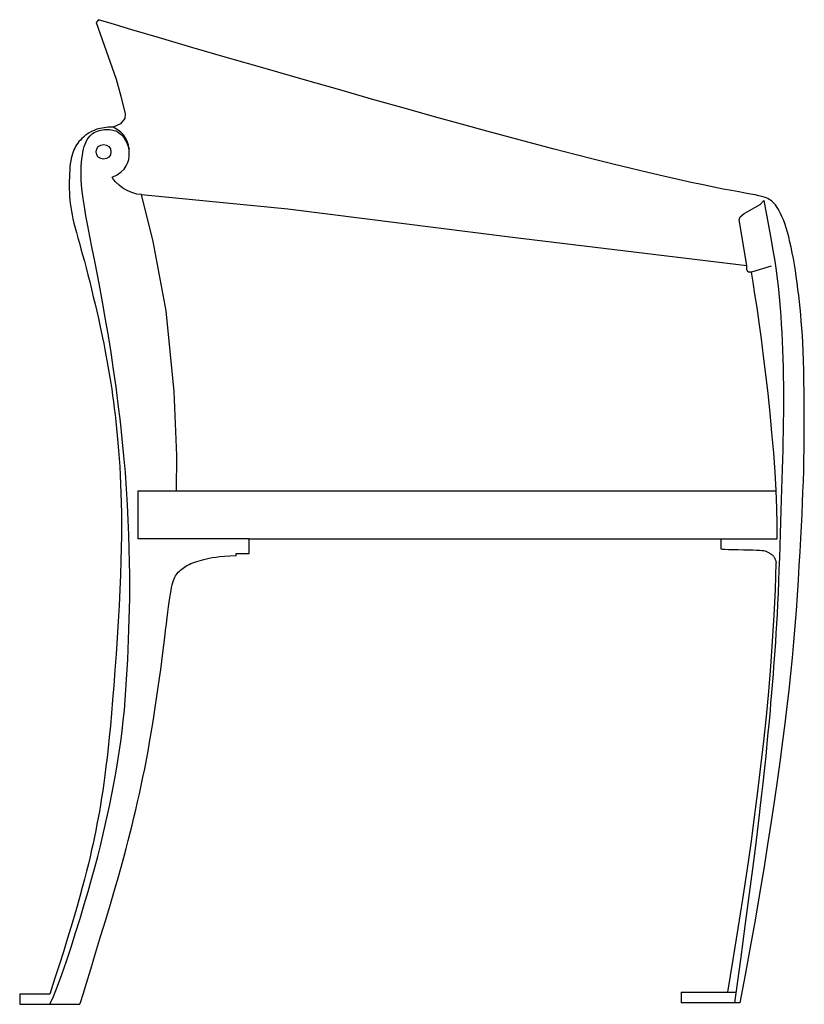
# Model space of a CAD drawing. Header units: millimetres. Extents: x -943 to -280, y -29 to 804.
import ezdxf

# ---------------------------------------------------------------- set-up
doc = ezdxf.new("R2010")
doc.units = ezdxf.units.MM
doc.layers.add('G-PLANOTM', color=6, linetype='Continuous', lineweight=40)

msp = doc.modelspace()

# ---------------------------------------------------------------- linework, layer by layer
at = {"layer": 'G-PLANOTM', "lineweight": 30}
for points in [[(-876.54, 803.65), (-878.55, 801.38)], [(-878.55, 801.38), (-861.64, 753.23), (-857.44, 738.98), (-853.96, 724.08)], [(-333.84, -28.27), (-329.26, -4.35), (-324.96, 19.05), (-320.93, 41.85), (-317.16, 63.97), (-313.65, 85.32), (-310.39, 105.8), (-307.38, 125.34), (-304.61, 143.85), (-302.08, 161.27), (-299.77, 177.71), (-297.66, 193.31), (-295.75, 208.21), (-294, 222.55), (-292.41, 236.48), (-290.97, 250.13), (-289.65, 263.66), (-288.44, 277.15), (-287.33, 290.56), (-286.32, 303.81), (-285.4, 316.82), (-284.57, 329.5), (-283.82, 341.76), (-283.14, 353.52), (-282.53, 364.7), (-281.98, 375.25), (-281.49, 385.25), (-281.07, 394.83), (-280.7, 404.1), (-280.38, 413.19), (-280.12, 422.22), (-279.92, 431.31), (-279.76, 440.59), (-279.66, 450.13), (-279.6, 459.85), (-279.59, 469.63), (-279.63, 479.36), (-279.72, 488.91), (-279.86, 498.15), (-280.04, 506.98), (-280.27, 515.26), (-280.55, 522.92), (-280.88, 529.99), (-281.24, 536.58), (-281.65, 542.75), (-282.1, 548.59), (-282.6, 554.2), (-283.13, 559.64), (-283.69, 565.01), (-284.3, 570.38), (-284.94, 575.73), (-285.62, 581.05), (-286.35, 586.32), (-287.12, 591.51), (-287.94, 596.6), (-288.81, 601.57), (-289.73, 606.4), (-290.7, 611.06), (-291.73, 615.54), (-292.79, 619.8), (-293.89, 623.83), (-295.02, 627.61), (-296.16, 631.11), (-297.31, 634.3), (-298.46, 637.17), (-299.61, 639.69), (-300.75, 641.9), (-301.87, 643.82), (-302.98, 645.48), (-304.07, 646.9), (-305.13, 648.13), (-306.17, 649.19), (-307.17, 650.1), (-308.15, 650.9), (-309.17, 651.62), (-310.34, 652.27), (-311.73, 652.87), (-313.43, 653.46), (-315.53, 654.05), (-318.12, 654.66), (-321.28, 655.33), (-325.1, 656.07), (-329.63, 656.91), (-334.95, 657.89), (-341.09, 659.03), (-348.13, 660.38), (-356.12, 661.95), (-365.12, 663.8), (-375.19, 665.93), (-386.37, 668.39), (-398.61, 671.17), (-411.85, 674.26), (-426.04, 677.65), (-441.11, 681.33), (-457.02, 685.29), (-473.68, 689.52), (-491.05, 694.01), (-509.12, 698.77), (-528.05, 703.84), (-548.07, 709.28), (-569.41, 715.16), (-592.28, 721.52), (-616.91, 728.44), (-643.52, 735.98), (-672.34, 744.19), (-703.33, 753.06), (-735.41, 762.28), (-767.27, 771.47), (-797.56, 780.25), (-824.96, 788.24), (-848.15, 795.06), (-865.78, 800.32), (-876.54, 803.65)], [(-853.96, 724.08), (-854.26, 719.95), (-857.92, 715.48), (-864.12, 712.74)], [(-864.12, 712.74), (-868.2, 712.61), (-871.79, 712.24), (-874.96, 711.66), (-877.76, 710.91), (-880.22, 710.01), (-882.4, 708.99), (-884.34, 707.89), (-886.1, 706.73), (-887.71, 705.53), (-889.2, 704.31), (-890.56, 703.07), (-891.8, 701.79), (-892.94, 700.49), (-893.99, 699.15), (-894.94, 697.78), (-895.81, 696.38), (-896.6, 694.94), (-897.32, 693.44), (-897.97, 691.85), (-898.56, 690.15), (-899.08, 688.31), (-899.53, 686.31), (-899.93, 684.12), (-900.28, 681.71), (-900.57, 679.07), (-900.8, 676.23), (-900.98, 673.23), (-901.11, 670.11), (-901.17, 666.91), (-901.18, 663.68), (-901.13, 660.45), (-901.01, 657.26), (-900.84, 654.15), (-900.59, 651.09), (-900.27, 648.04), (-899.86, 644.95), (-899.35, 641.78), (-898.74, 638.51), (-898.02, 635.07), (-897.18, 631.45), (-896.21, 627.59), (-895.12, 623.5), (-893.93, 619.16), (-892.65, 614.58), (-891.3, 609.74), (-889.88, 604.65), (-888.41, 599.3), (-886.91, 593.68), (-885.39, 587.81), (-883.85, 581.74), (-882.33, 575.55), (-880.82, 569.31), (-879.35, 563.08), (-877.94, 556.94), (-876.58, 550.96), (-875.31, 545.22), (-874.13, 539.76), (-873.03, 534.55), (-872, 529.55), (-871.04, 524.69), (-870.13, 519.94), (-869.27, 515.24), (-868.44, 510.54), (-867.63, 505.79), (-866.84, 500.94), (-866.06, 495.99), (-865.29, 490.92), (-864.55, 485.74), (-863.82, 480.43), (-863.12, 474.98), (-862.44, 469.41), (-861.78, 463.69), (-861.16, 457.81), (-860.56, 451.77), (-859.99, 445.54), (-859.46, 439.1), (-858.98, 432.42), (-858.53, 425.49), (-858.13, 418.29), (-857.79, 410.79), (-857.49, 402.96), (-857.27, 394.76), (-857.11, 386.11), (-857.05, 376.95), (-857.08, 367.21), (-857.23, 356.83), (-857.49, 345.75), (-857.89, 333.9), (-858.42, 321.26), (-859.08, 308.01), (-859.84, 294.37), (-860.69, 280.57), (-861.6, 266.82), (-862.55, 253.35), (-863.53, 240.38), (-864.51, 228.14), (-865.48, 216.79), (-866.43, 206.32), (-867.37, 196.65), (-868.31, 187.7), (-869.23, 179.41), (-870.15, 171.7), (-871.07, 164.5), (-871.99, 157.73), (-872.9, 151.33), (-873.83, 145.24), (-874.77, 139.4), (-875.73, 133.76), (-876.71, 128.27), (-877.73, 122.88), (-878.79, 117.53), (-879.89, 112.18), (-881.05, 106.76), (-882.28, 101.22), (-883.6, 95.49), (-885.03, 89.51), (-886.59, 83.22), (-888.3, 76.55), (-890.19, 69.44), (-892.27, 61.83), (-894.56, 53.66), (-897.07, 44.91), (-899.83, 35.56), (-902.84, 25.6), (-906.12, 15.01), (-909.69, 3.77), (-913.56, -8.12), (-917.74, -20.69)], [(-917.61, -29.4), (-914.55, -22.68), (-911.12, -14.11), (-907.43, -4.07), (-903.58, 7.06), (-899.65, 18.91), (-895.76, 31.11), (-891.99, 43.27), (-888.45, 55.03), (-885.2, 66.08), (-882.25, 76.46), (-879.56, 86.28), (-877.09, 95.65), (-874.8, 104.67), (-872.68, 113.46), (-870.68, 122.13), (-868.76, 130.78), (-866.91, 139.52), (-865.13, 148.33), (-863.42, 157.2), (-861.81, 166.11), (-860.3, 175.04), (-858.89, 183.98), (-857.62, 192.89), (-856.47, 201.77), (-855.47, 210.59), (-854.6, 219.36), (-853.85, 228.07), (-853.2, 236.73), (-852.64, 245.33), (-852.15, 253.89), (-851.72, 262.39), (-851.33, 270.84), (-850.97, 279.26), (-850.66, 287.73), (-850.39, 296.33), (-850.18, 305.15), (-850.04, 314.3), (-849.98, 323.85), (-850.02, 333.91), (-850.15, 344.55), (-850.4, 355.86), (-850.77, 367.79), (-851.27, 380.28), (-851.93, 393.28), (-852.75, 406.72), (-853.74, 420.53), (-854.93, 434.67), (-856.31, 449.06), (-857.9, 463.65), (-859.68, 478.33), (-861.62, 493.02), (-863.69, 507.62), (-865.87, 522.02), (-868.13, 536.14), (-870.44, 549.88), (-872.78, 563.14), (-875.12, 575.83), (-877.42, 587.9), (-879.65, 599.33), (-881.77, 610.07), (-883.74, 620.09), (-885.53, 629.36), (-887.1, 637.83), (-888.41, 645.46), (-889.45, 652.25), (-890.21, 658.26), (-890.74, 663.59), (-891.06, 668.31), (-891.19, 672.51), (-891.18, 676.29), (-891.03, 679.74), (-890.79, 682.93), (-890.48, 685.96), (-890.09, 688.81), (-889.62, 691.5), (-889.07, 694.01), (-888.43, 696.33), (-887.71, 698.47), (-886.89, 700.42), (-885.97, 702.17), (-884.95, 703.72), (-883.84, 705.08), (-882.65, 706.26), (-881.39, 707.27), (-880.07, 708.13), (-878.7, 708.85), (-877.28, 709.44), (-875.84, 709.91), (-874.38, 710.27), (-872.91, 710.54), (-871.44, 710.71), (-869.97, 710.78), (-868.52, 710.77), (-867.1, 710.68), (-865.72, 710.5), (-864.38, 710.24), (-863.09, 709.91), (-861.85, 709.49), (-860.66, 708.95), (-859.5, 708.28), (-858.37, 707.46), (-857.27, 706.47), (-856.19, 705.28), (-855.12, 703.89), (-854.07, 702.28), (-853.06, 700.47), (-852.12, 698.51), (-851.28, 696.43), (-850.62, 694.43)], [(-865.03, 670.48), (-860.75, 672.5), (-857.38, 674.8), (-854.81, 677.31), (-852.94, 679.97), (-851.67, 682.71), (-850.88, 685.46), (-850.49, 688.16), (-850.38, 690.73), (-850.47, 693.13), (-850.73, 695.35), (-851.13, 697.39), (-851.65, 699.27), (-852.29, 700.98), (-853.02, 702.55), (-853.82, 703.97), (-854.67, 705.25), (-855.57, 706.41), (-856.51, 707.45), (-857.53, 708.42), (-858.62, 709.32), (-859.81, 710.18), (-861.11, 711.02), (-862.55, 711.87), (-864.12, 712.74)], [(-840.14, 655.71), (-844.15, 656.14), (-848.19, 657.32), (-852.12, 659.07), (-855.8, 661.23), (-859.07, 663.62), (-861.8, 666.08), (-863.83, 668.42), (-865.03, 670.48)], [(-810.4, 405.06), (-810.13, 434.89), (-812.45, 489), (-819.1, 557.26), (-830.09, 615.9), (-840.14, 655.71)], [(-840.14, 655.71), (-716.35, 643.76), (-526.39, 619.6), (-328.27, 595.79)], [(-313.75, 650.54), (-310.68, 633.93), (-308.19, 620.15), (-306.2, 608.76), (-304.64, 599.31), (-303.43, 591.38), (-302.49, 584.51), (-301.74, 578.27), (-301.11, 572.21), (-300.52, 565.98), (-299.98, 559.51), (-299.47, 552.84), (-299.02, 545.97), (-298.61, 538.93), (-298.25, 531.74), (-297.94, 524.42), (-297.7, 516.99), (-297.5, 509.47), (-297.37, 501.87), (-297.29, 494.2), (-297.25, 486.48), (-297.26, 478.72), (-297.31, 470.92), (-297.4, 463.09), (-297.52, 455.26), (-297.67, 447.42), (-297.85, 439.52), (-298.05, 431.53), (-298.28, 423.38), (-298.52, 415.03), (-298.79, 406.43), (-299.06, 397.53), (-299.35, 388.27), (-299.66, 378.63), (-299.97, 368.71), (-300.3, 358.61), (-300.64, 348.45), (-300.99, 338.34), (-301.37, 328.4), (-301.76, 318.75), (-302.17, 309.49), (-302.61, 300.72), (-303.06, 292.42), (-303.53, 284.54), (-304.01, 277.03), (-304.5, 269.86), (-305, 262.98), (-305.5, 256.34), (-306.01, 249.9), (-306.51, 243.61), (-307.02, 237.43), (-307.53, 231.34), (-308.06, 225.28), (-308.59, 219.23), (-309.14, 213.14), (-309.71, 206.97), (-310.3, 200.7), (-310.91, 194.26), (-311.56, 187.61), (-312.26, 180.66), (-313.02, 173.34), (-313.84, 165.57), (-314.75, 157.28), (-315.74, 148.41), (-316.84, 138.86), (-318.06, 128.47), (-319.51, 116.58), (-321.27, 102.44), (-323.46, 85.31), (-326.17, 64.43), (-329.52, 39.04), (-333.61, 8.39), (-338.54, -28.27)], [(-307.53, 595.22), (-324.35, 590.15), (-327, 590.15), (-328.27, 592.11), (-328.27, 595.79), (-334.67, 634.38), (-333.79, 636.81), (-330.57, 639.6), (-316.83, 647.18), (-313.75, 650.54)], [(-302.63, 364.43), (-302.5, 376.66), (-302.76, 390.34), (-303.37, 405.18), (-304.3, 420.93), (-305.49, 437.29), (-306.91, 454), (-308.51, 470.78), (-310.25, 487.35), (-312.08, 503.46), (-313.96, 518.94), (-315.87, 533.64), (-317.75, 547.4), (-319.58, 560.09), (-321.32, 571.54), (-322.92, 581.61), (-324.35, 590.15)], [(-749.17, 364.43), (-842.87, 364.43), (-842.87, 405.06), (-303.37, 405.06)], [(-760.12, 352.01), (-749.17, 352.01), (-749.17, 364.43)], [(-749.17, 364.43), (-302.63, 364.43)], [(-350.07, 364.43), (-350.07, 356.05)], [(-892.13, -29.4), (-891.43, -27.14), (-889.51, -20.9), (-886.61, -11.47), (-883, 0.34), (-878.91, 13.73), (-874.62, 27.89), (-870.36, 42.01), (-866.39, 55.31), (-862.91, 67.13), (-859.91, 77.53), (-857.32, 86.73), (-855.06, 94.94), (-853.08, 102.37), (-851.3, 109.25), (-849.66, 115.78), (-848.08, 122.19), (-846.52, 128.66), (-844.96, 135.23), (-843.41, 141.91), (-841.88, 148.71), (-840.36, 155.64), (-838.86, 162.71), (-837.4, 169.93), (-835.96, 177.3), (-834.56, 184.84), (-833.19, 192.5), (-831.87, 200.25), (-830.59, 208.06), (-829.35, 215.89), (-828.16, 223.69), (-827.01, 231.42), (-825.92, 239.06), (-824.87, 246.57), (-823.87, 253.9), (-822.93, 261.03), (-822.04, 267.92), (-821.19, 274.53), (-820.4, 280.85), (-819.66, 286.82), (-818.97, 292.42), (-818.32, 297.62), (-817.72, 302.42), (-817.16, 306.83), (-816.62, 310.86), (-816.11, 314.52), (-815.61, 317.81), (-815.12, 320.74), (-814.63, 323.32), (-814.13, 325.57), (-813.62, 327.52), (-813.08, 329.21), (-812.52, 330.68), (-811.91, 331.96), (-811.27, 333.11), (-810.57, 334.16), (-809.81, 335.15), (-808.98, 336.12), (-808.09, 337.06), (-807.13, 337.98), (-806.09, 338.87), (-804.98, 339.73), (-803.79, 340.55), (-802.53, 341.34), (-801.19, 342.09), (-799.77, 342.8), (-798.27, 343.47), (-796.69, 344.11), (-795.01, 344.72), (-793.25, 345.3), (-791.39, 345.87), (-789.43, 346.42), (-787.38, 346.96), (-785.21, 347.49), (-782.86, 348.01), (-780.24, 348.51), (-777.25, 348.97), (-773.83, 349.41), (-769.88, 349.79), (-765.31, 350.13), (-760.05, 350.41)], [(-760.05, 350.41), (-760.12, 352.01)], [(-350.07, 356.05), (-349.09, 355.8), (-346.86, 355.61), (-343.67, 355.47), (-339.79, 355.36), (-335.51, 355.28), (-331.11, 355.2), (-326.88, 355.13), (-323.09, 355.04), (-319.97, 354.93), (-317.48, 354.79), (-315.55, 354.63), (-314.07, 354.45), (-312.96, 354.25), (-312.13, 354.03), (-311.49, 353.79), (-310.95, 353.53), (-310.44, 353.26), (-309.93, 352.97), (-309.44, 352.67), (-308.97, 352.36), (-308.51, 352.05), (-308.07, 351.75), (-307.66, 351.44), (-307.27, 351.15), (-306.9, 350.86), (-306.56, 350.57), (-306.24, 350.28), (-305.94, 349.98), (-305.65, 349.65), (-305.38, 349.29), (-305.12, 348.9), (-304.87, 348.45), (-304.63, 347.96), (-304.39, 347.42), (-304.16, 346.86), (-303.95, 346.29), (-303.74, 345.73), (-303.56, 345.19), (-303.39, 344.69), (-303.25, 344.24)], [(-344.22, -19.26), (-339.66, 8.4), (-335.45, 34.63), (-331.56, 59.61), (-327.97, 83.53), (-324.66, 106.55), (-321.61, 128.85), (-318.81, 150.6), (-316.22, 171.98), (-313.84, 193.16), (-311.66, 214.24), (-309.7, 235.32), (-307.95, 256.51), (-306.42, 277.89), (-305.13, 299.58), (-304.06, 321.66), (-303.25, 344.24)], [(-917.74, -20.69), (-943.08, -20.69)], [(-943.08, -20.69), (-943.08, -29.4)], [(-383.84, -19.26), (-383.84, -28.27)], [(-383.84, -19.26), (-344.22, -19.26)], [(-344.22, -19.26), (-337.32, -19.26)], [(-943.08, -29.4), (-892.13, -29.4)], [(-333.84, -28.27), (-383.84, -28.27)]]:
    msp.add_lwpolyline(points, dxfattribs=at)
msp.add_circle((-872.18, 691.86), 6.24, dxfattribs=at)

doc.saveas('drawing.dxf')
